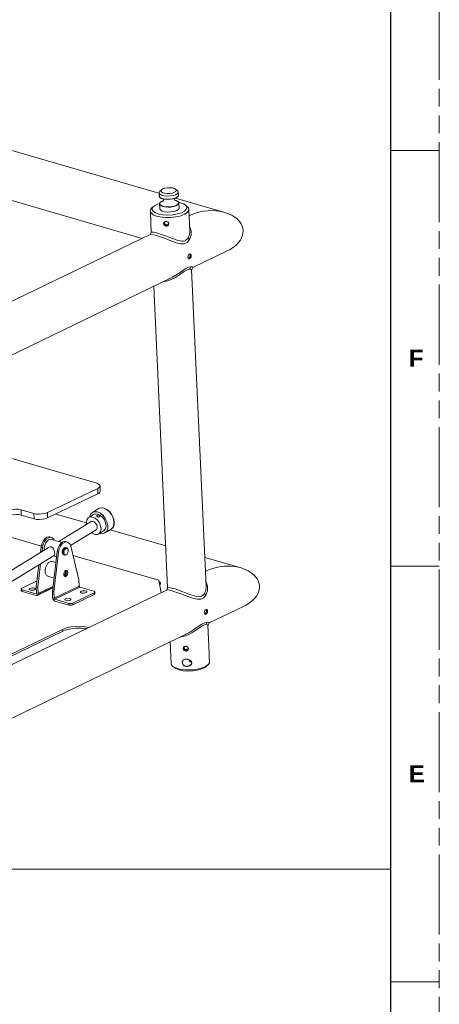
# Model space of a CAD drawing. Header units: millimetres. Extents: x 3925 to 5043, y -86 to 778.
# Tile 158 of 159: x 4934 to 5043, y 340 to 596. Entities that reach past the tile are written whole.
import ezdxf

# ---------------------------------------------------------------- set-up
doc = ezdxf.new("R2010")
doc.units = ezdxf.units.MM
doc.header["$LTSCALE"] = 46.255
doc.linetypes.add('PHANTOM', pattern=[0.8, 0.45, -0.05, 0.1, -0.05, 0.1, -0.05])
doc.linetypes.add('SLD-Solid', pattern=[0])
doc.layers.get('0').update_dxf_attribs({"linetype": 'CONTINUOUS'})
doc.layers.add('140-155102-0DXF_CONTINUOUS_LINE', color=7, linetype='CONTINUOUS')
doc.layers.add('Form', color=7, linetype='CONTINUOUS', lineweight=13)
doc.styles.add('SLDTEXTSTYLE0', font='arialbd.ttf', dxfattribs={"height": 5.5})
doc.styles.get("Standard").update_dxf_attribs({"font": 'txt', "width": 0.7})
doc.dimstyles.get("Standard").update_dxf_attribs({"dimtxt": 2.5, "dimasz": 2, "dimexe": 1, "dimexo": 0.2, "dimtad": 1, "dimzin": 0, "dimdsep": 46, "dimtxsty": 'STANDARD', "dimcen": 0.09, "dimazin": 0, "dimtol": 1, "dimtp": 0.01, "dimtm": 0.01, "dimtfac": 1, "dimtofl": 0, "dimtmove": 0, "dimatfit": 3, "dimfxl": 1, "dimtolj": 1, "dimtzin": 0, "dimarcsym": 0})

msp = doc.modelspace()

# ---------------------------------------------------------------- linework, layer by layer
at = {"color": 7, "linetype": 'PHANTOM', "lineweight": 0}
msp.add_line((5042.5114, -86.0394), (5042.5114, 777.5606), dxfattribs=at)
at = {"color": 7, "linetype": 'Continuous', "lineweight": 30}
msp.add_line((5029.8114, 752.1606), (5029.8114, -60.6394), dxfattribs=at)
at = {"color": 7, "linetype": 'Continuous', "lineweight": 0}
for p, q in [((5029.8114, 561.6606), (5042.5114, 561.6606)), ((5029.8114, 453.7106), (5042.5114, 453.7106)), ((5029.8114, 345.7606), (5042.5114, 345.7606))]:
    msp.add_line(p, q, dxfattribs=at)
at = {"layer": '140-155102-0DXF_CONTINUOUS_LINE', "color": 7, "linetype": 'Continuous', "lineweight": 0}
for p, q in [((4969.7132, 550.5654), (4836.6461, 589.2693)), ((4965.3359, 538.8205), (4837.7343, 575.9347)), ((4969.7431, 550.6683), (4969.8103, 550.9083)), ((4969.7431, 550.6683), (4969.781, 549.8461)), ((4969.7809, 549.8478), (4969.8599, 550.1064)), ((4969.785, 549.8078), (4969.781, 549.8461)), ((4969.781, 549.8461), (4969.8193, 549.691)), ((4969.9192, 549.5563), (4969.785, 549.8078)), ((4969.8103, 550.9083), (4969.9477, 551.0719)), ((4970.3328, 550.092), (4969.8814, 550.3768)), ((4970.385, 551.4758), (4969.9477, 551.0719)), ((4970.332, 550.9198), (4970.2213, 551.1785)), ((4974.0236, 551.6431), (4974.1065, 551.5701)), ((4974.0245, 551.6433), (4974.4971, 551.2813)), ((4974.2172, 551.3113), (4974.0861, 551.046)), ((4974.1065, 551.5701), (4974.2172, 551.3113)), ((4974.4971, 551.2813), (4974.5996, 551.1897)), ((4974.5885, 549.6906), (4974.7747, 550.0302)), ((4974.5996, 551.1897), (4974.7338, 550.9381)), ((4974.7755, 550.0798), (4974.6732, 550.3279)), ((4974.7338, 550.9381), (4974.7379, 550.8982)), ((4974.7379, 550.8982), (4974.7756, 550.0776)), ((4974.7747, 550.0302), (4974.7756, 550.0776)), ((4969.313, 547.7433), (4969.9146, 547.9325)), ((4969.8193, 549.691), (4969.9299, 549.5302)), ((4969.9538, 548.0675), (4969.8753, 547.7972)), ((4969.8753, 547.7972), (4969.9344, 546.5131)), ((4969.8754, 547.7954), (4969.9991, 547.5198)), ((4969.9192, 549.5563), (4970.2309, 549.3354)), ((4969.9214, 547.8355), (4970.0221, 548.1309)), ((4970.0566, 547.5578), (4969.9214, 547.8355)), ((4969.9566, 549.5035), (4969.9337, 549.5266)), ((4970.0738, 548.2127), (4969.9538, 548.0675)), ((4969.9545, 548.0665), (4970.0147, 548.1496)), ((4970.3826, 549.2434), (4969.9566, 549.5035)), ((4969.9991, 547.5198), (4970.0136, 547.5039)), ((4970.0147, 548.1496), (4970.0738, 548.2127)), ((4970.0221, 548.1309), (4970.3352, 548.3977)), ((4970.0738, 548.2127), (4970.1866, 548.3081)), ((4970.2309, 549.3354), (4970.7309, 549.1524)), ((4970.3352, 548.3977), (4970.8427, 548.6234)), ((4970.7984, 549.1104), (4970.3826, 549.2434)), ((4970.6806, 548.5713), (4970.8421, 548.6215)), ((4970.7309, 549.1524), (4971.2934, 549.0466)), ((4973.4608, 549.1682), (4974.1133, 549.3871)), ((4973.8061, 549.243), (4973.7663, 549.1221)), ((4973.7663, 549.1221), (4973.8006, 548.8031)), ((4973.8006, 548.8031), (4973.9119, 548.6136)), ((4973.8237, 548.7637), (4973.997, 548.724)), ((4974.0266, 549.3245), (4973.8301, 549.25)), ((4973.8359, 548.7429), (4974.1665, 548.6641)), ((4973.9119, 548.6136), (4973.9264, 548.5973)), ((4986.7732, 545.6033), (4974.0061, 549.3167)), ((4974.4644, 549.5649), (4974.0266, 549.3245)), ((4974.1133, 549.3871), (4974.5885, 549.6906)), ((4974.1665, 548.6641), (4974.6846, 548.3551)), ((4974.5794, 549.6624), (4974.4644, 549.5649)), ((4974.788, 547.8179), (4974.5559, 547.5763)), ((4974.5584, 547.6209), (4974.8131, 547.9789)), ((4974.6323, 549.7187), (4974.5794, 549.6624)), ((4974.8131, 547.9789), (4974.6846, 548.3551)), ((4974.6988, 548.3652), (4974.7173, 548.3464)), ((4974.7211, 548.3428), (4974.7173, 548.3464)), ((4974.7173, 548.3464), (4974.8507, 548.0963)), ((4974.8351, 548.1743), (4974.7211, 548.3428)), ((4974.8507, 548.0963), (4974.788, 547.8179)), ((4974.87, 548.0269), (4974.8351, 548.1743)), ((4974.8394, 548.1562), (4975.188, 548.0941)), ((4974.87, 548.0269), (4974.9291, 546.743)), ((4976.4928, 547.5244), (4976.6781, 547.3596)), ((4976.6781, 547.3596), (4976.9225, 546.8873)), ((4976.6894, 547.3744), (4976.9661, 547.1624)), ((4967.4636, 545.8758), (4967.4583, 545.9365)), ((4967.4689, 545.7057), (4967.7139, 540.383)), ((4967.7348, 545.3536), (4968.0162, 545.1145)), ((4968.3048, 547.1477), (4967.8675, 546.7437)), ((4968.1854, 545.8965), (4967.941, 546.3688)), ((4969.9344, 546.5131), (4970.0727, 546.2217)), ((4976.9225, 546.8873), (4976.8017, 546.396)), ((4976.9661, 547.1624), (4977.1712, 546.9792)), ((4977.4264, 546.1828), (4977.4477, 546.3963)), ((4977.4477, 546.3963), (4977.4425, 546.4556)), ((4977.4583, 546.1654), (4977.7033, 540.843)), ((4977.526, 544.6943), (4977.8767, 544.8633)), ((4977.5265, 544.6837), (4977.8767, 544.8633)), ((4986.5049, 545.6776), (4986.7732, 545.6032)), ((4970.9239, 542.679), (4970.9795, 542.9553)), ((4971.0014, 542.3985), (4970.9239, 542.679)), ((4970.9795, 542.9553), (4971.1488, 543.155)), ((4971.0197, 542.9472), (4970.9949, 542.824)), ((4970.9949, 542.824), (4971.0724, 542.5429)), ((4971.1954, 542.1629), (4971.0014, 542.3985)), ((4971.0724, 542.5429), (4971.2653, 542.3075)), ((4971.1488, 543.155), (4971.4102, 543.2627)), ((4971.1701, 542.8338), (4971.2121, 543.0419)), ((4971.2121, 543.0419), (4971.3397, 543.1929)), ((4971.2653, 542.3075), (4971.539, 542.1686)), ((4971.3397, 543.1929), (4971.501, 543.2598)), ((4971.4102, 543.2627), (4971.7105, 543.2531)), ((4971.539, 542.1686), (4971.8386, 542.1584)), ((4971.8065, 542.337), (4971.5811, 542.3445)), ((4971.7105, 543.2531), (4971.9904, 543.1276)), ((4972.008, 542.4267), (4971.8065, 542.337)), ((4971.9904, 543.1276), (4972.1922, 542.9074)), ((4972.1401, 542.5869), (4972.008, 542.4267)), ((4972.1334, 542.9715), (4972.1843, 542.7995)), ((4972.1843, 542.7995), (4972.1401, 542.5869)), ((4972.1922, 542.9074), (4972.2732, 542.6335)), ((4972.2732, 542.6335), (4972.2141, 542.35)), ((4916.2994, 515.1924), (4967.4217, 539.8256)), ((4967.7194, 540.4059), (4967.4147, 539.8552)), ((4967.4217, 539.8256), (4967.6557, 539.8623)), ((4967.6557, 539.8623), (4968.2484, 539.7948)), ((4968.2484, 539.7948), (4969.0808, 539.5889)), ((4969.0808, 539.5889), (4970.1283, 539.2482)), ((4977.3137, 539.0365), (4977.5957, 539.7649)), ((4977.5957, 539.7649), (4977.7069, 540.6296)), ((4977.6586, 538.5184), (4978.0412, 539.6499)), ((4977.7069, 540.6296), (4977.7033, 540.8419)), ((4978.0412, 539.6499), (4978.0566, 540.8266)), ((4991.4711, 541.4533), (4991.5453, 540.8603)), ((4977.6586, 538.5184), (4977.3137, 539.0365)), ((4977.2604, 534.253), (4977.3593, 534.5263)), ((4977.3593, 534.5263), (4977.5183, 534.7306)), ((4977.6717, 534.8046), (4977.7544, 534.7136)), ((4977.7544, 534.7136), (4977.8163, 534.4641)), ((4977.8163, 534.4641), (4977.7799, 534.1777)), ((4978.0394, 534.6287), (4978.0999, 534.3817)), ((4978.5107, 531.2934), (4987.5992, 535.6726)), ((4987.5992, 535.6726), (4986.9754, 535.3958)), ((4977.2346, 533.9647), (4977.2604, 534.253)), ((4977.2346, 533.9647), (4977.2853, 533.72)), ((4977.2853, 533.72), (4977.402, 533.5705)), ((4977.4823, 533.7142), (4977.3429, 533.6463)), ((4977.402, 533.5705), (4977.4621, 533.5435)), ((4977.6588, 533.9128), (4977.4823, 533.7142)), ((4977.7799, 534.1777), (4977.6588, 533.9128)), ((4977.7641, 533.6293), (4977.941, 533.8269)), ((4977.9683, 531.4864), (4977.349, 531.3466)), ((4977.9683, 531.4864), (4977.6779, 530.8575)), ((4978.0019, 530.8295), (4977.6779, 530.8575)), ((4978.4138, 531.4241), (4977.9683, 531.4864)), ((4978.1695, 530.7123), (4981.9529, 448.5062)), ((4978.2014, 530.7571), (4978.505, 531.3057)), ((4978.5048, 531.3056), (4978.4138, 531.4241)), ((4917.2841, 501.7915), (4972.8482, 528.5649)), ((4972.19, 528.3214), (4972.8921, 528.5912)), ((4973.2469, 528.7686), (4972.8482, 528.5649)), ((4974.0053, 528.7267), (4973.0819, 528.2264)), ((4968.3574, 526.401), (4971.9635, 448.0462)), ((4953.5333, 475.2493), (4925.4927, 483.4052)), ((4940.7291, 467.6191), (4953.7908, 473.9128)), ((4953.8545, 472.5278), (4953.7908, 473.9128)), ((4954.3979, 474.5776), (4954.4617, 473.1925)), ((4953.8545, 472.5278), (4940.7929, 466.234)), ((4933.8983, 468.3443), (4937.2062, 467.3822)), ((4933.8983, 468.3443), (4933.962, 466.9593)), ((4954.0408, 468.6557), (4952.4238, 467.6686)), ((4955.4281, 468.7998), (4956.2039, 468.4417)), ((4956.1028, 468.4269), (4956.7751, 467.871)), ((4937.2699, 465.9971), (4933.962, 466.9593)), ((4937.2062, 467.3822), (4937.2699, 465.9971)), ((4940.7291, 467.6191), (4940.7929, 466.234)), ((4950.8679, 464.9459), (4942.9183, 467.2582)), ((4951.3022, 466.2316), (4951.456, 466.3451)), ((4951.7161, 466.5044), (4952.7494, 467.1351)), ((4953.5928, 466.7588), (4953.6146, 466.6588)), ((4953.6146, 466.6588), (4953.7327, 466.5453)), ((4953.6863, 466.8761), (4953.8586, 466.9361)), ((4954.2941, 466.483), (4954.1241, 466.4358)), ((4943.6642, 460.1247), (4952.1071, 465.2786)), ((4946.7113, 459.0558), (4953.4097, 463.1447)), ((4954.061, 462.0778), (4955.3546, 462.8674)), ((4957.2972, 463.321), (4955.6802, 462.334)), ((4971.4614, 458.9561), (4957.0252, 463.155)), ((4957.7744, 463.7839), (4957.2972, 463.321)), ((4939.1637, 458.9146), (4929.4013, 461.7541)), ((4940.0746, 460.8245), (4939.6204, 460.2351)), ((4939.9985, 460.1252), (4940.4526, 460.7145)), ((4940.6035, 461.2095), (4940.0746, 460.8245)), ((4940.4526, 460.7145), (4940.9816, 461.0996)), ((4941.1442, 461.3399), (4940.6035, 461.2095)), ((4941.0298, 460.534), (4940.6505, 460.2144)), ((4940.9816, 461.0996), (4941.5223, 461.2299)), ((4941.4079, 461.3012), (4941.1442, 461.3399)), ((4941.5223, 461.2299), (4941.7859, 461.1913)), ((4941.7859, 461.1913), (4942.0097, 461.0943)), ((4944.571, 459.8609), (4941.7882, 460.6704)), ((4942.0097, 461.0943), (4942.3978, 460.7104)), ((4942.3978, 460.7104), (4942.5006, 460.4631)), ((4952.4113, 462.2608), (4952.2246, 462.4213)), ((4954.3184, 462.2349), (4954.3636, 462.2138)), ((4954.3636, 462.2138), (4955.0785, 462.1377)), ((4955.0785, 462.1377), (4955.6802, 462.334)), ((4919.5123, 445.3816), (4941.2128, 458.6283)), ((4939.0997, 458.6946), (4938.9246, 457.2315)), ((4939.0997, 458.6946), (4939.4777, 458.5846)), ((4939.3466, 457.4891), (4939.4777, 458.5846)), ((4940.6505, 460.2144), (4940.3133, 459.7394)), ((4940.5922, 460.1504), (4940.6505, 460.2144)), ((4944.762, 460), (4944.2331, 459.6149)), ((4944.6111, 459.505), (4945.1401, 459.89)), ((4945.3027, 460.1303), (4944.762, 460)), ((4945.1401, 459.89), (4945.6808, 460.0204)), ((4945.4367, 458.5567), (4945.1464, 458.4737)), ((4945.5664, 460.0917), (4945.3027, 460.1303)), ((4945.5254, 458.5411), (4945.4367, 458.5567)), ((4945.5665, 458.5299), (4945.5256, 458.5418)), ((4945.6808, 460.0204), (4945.9444, 459.9817)), ((4945.7619, 458.4731), (4945.8169, 458.4524)), ((4945.8169, 458.4524), (4945.9911, 458.3032)), ((4945.9662, 458.2411), (4946.1086, 457.9985)), ((4945.9911, 458.3032), (4946.1061, 458.0411)), ((4946.1086, 457.9985), (4946.1339, 457.8898)), ((4946.1346, 457.8903), (4946.1197, 457.9756)), ((4946.8052, 458.902), (4948.9261, 450.1522)), ((4919.6434, 442.5326), (4942.5154, 456.4945)), ((4943.2582, 457.485), (4942.0172, 447.1153)), ((4943.0953, 456.1244), (4942.2919, 456.3581)), ((4942.3952, 447.0054), (4943.6362, 457.3751)), ((4943.6362, 457.3751), (4943.2582, 457.485)), ((4944.8032, 456.7165), (4944.9672, 456.6221)), ((4945.2033, 456.5527), (4944.967, 456.6214)), ((4945.4065, 456.6325), (4945.188, 456.7297)), ((4945.2033, 456.5527), (4945.276, 456.539)), ((4945.276, 456.539), (4945.5825, 456.6209)), ((4945.6645, 456.7049), (4945.4065, 456.6325)), ((4945.6718, 456.6961), (4945.5825, 456.6209)), ((4945.8302, 456.8454), (4945.6645, 456.7049)), ((4945.8305, 456.8447), (4945.7721, 456.7806)), ((4969.6845, 450.0374), (4947.3815, 456.5244)), ((4991.0228, 453.2665), (4981.6078, 456.0049)), ((4938.5464, 454.0717), (4937.8587, 448.3249)), ((4938.2367, 448.2149), (4938.9685, 454.3293)), ((4940.6526, 454.18), (4940.8688, 454.4571)), ((4940.8105, 454.3931), (4940.8688, 454.4571)), ((4940.8688, 454.4571), (4941.1057, 454.678)), ((4941.1057, 454.678), (4941.6424, 454.9309)), ((4942.0065, 454.913), (4941.6424, 454.9309)), ((4942.0065, 454.913), (4942.9186, 454.6477)), ((4990.7546, 453.3407), (4991.0228, 453.2664)), ((4940.1588, 452.1525), (4940.1737, 452.0672)), ((4940.8894, 451.0722), (4942.4369, 450.6221)), ((4945.0747, 452.0764), (4944.9873, 451.7313)), ((4945.2474, 452.3717), (4945.0747, 452.0764)), ((4945.1088, 451.161), (4945.1684, 451.1703)), ((4945.115, 451.1473), (4945.285, 451.0304)), ((4945.4774, 452.5608), (4945.2474, 452.3717)), ((4945.3351, 452.4438), (4945.3621, 452.4188)), ((4945.4637, 451.5387), (4945.5835, 451.8373)), ((4945.4774, 452.5608), (4945.711, 452.5975)), ((4945.5703, 451.6527), (4945.6589, 452.0029)), ((4945.711, 452.5975), (4945.7388, 452.5906)), ((4945.7388, 452.5906), (4945.9052, 452.4783)), ((4948.9261, 450.1522), (4949.0004, 448.5363)), ((4981.7756, 452.3575), (4982.1263, 452.5265)), ((4981.7761, 452.3468), (4982.1263, 452.5265)), ((4933.9251, 447.3176), (4933.9038, 447.7792)), ((4933.9039, 447.7792), (4933.9409, 447.8749)), ((4933.9409, 447.8749), (4934.086, 447.9787)), ((4938.0456, 449.8866), (4934.086, 447.9787)), ((4937.7546, 446.5331), (4934.1632, 447.5777)), ((4934.1632, 447.5777), (4934.1845, 447.116)), ((4937.6166, 447.7927), (4937.6029, 447.8447)), ((4938.2367, 448.2149), (4937.8587, 448.3249)), ((4937.8587, 448.3249), (4937.933, 446.709)), ((4938.0696, 446.0883), (4942.1283, 448.044)), ((4938.1528, 446.253), (4942.1442, 448.1762)), ((4938.3111, 446.599), (4938.2367, 448.2149)), ((4942.1784, 448.4625), (4938.3111, 446.599)), ((4942.4696, 445.3895), (4949.0004, 448.5363)), ((4949.2001, 448.2505), (4942.6692, 445.1036)), ((4949.2001, 448.2505), (4952.7915, 447.2059)), ((4969.6845, 450.0374), (4970.3026, 446.8293)), ((4970.0767, 449.4706), (4969.8177, 449.3458)), ((4969.8223, 449.5446), (4970.0767, 449.4706)), ((4969.8606, 449.1235), (4970.1206, 449.0479)), ((4970.1206, 449.0479), (4969.8904, 449.2171)), ((4971.969, 448.0691), (4971.6643, 447.5184)), ((4971.6713, 447.4888), (4971.9053, 447.5254)), ((4971.9053, 447.5254), (4972.498, 447.458)), ((4981.8453, 447.4281), (4981.9565, 448.2928)), ((4981.9565, 448.2928), (4981.9529, 448.5051)), ((4982.2908, 447.3131), (4982.3063, 448.4897)), ((4995.7207, 449.1165), (4995.7949, 448.5235)), ((4920.549, 422.8556), (4971.6713, 447.4888)), ((4937.7759, 446.0714), (4934.1845, 447.116)), ((4937.7546, 446.5331), (4937.9146, 446.6102)), ((4937.7546, 446.5331), (4937.8525, 446.5387)), ((4937.8525, 446.5387), (4937.9129, 446.6006)), ((4937.9129, 446.6006), (4937.933, 446.709)), ((4942.3952, 447.0054), (4942.0172, 447.1153)), ((4942.0172, 447.1153), (4942.0916, 445.4994)), ((4942.1477, 445.2196), (4942.0916, 445.4994)), ((4942.4696, 445.3895), (4942.3952, 447.0054)), ((4942.6692, 445.1036), (4946.2607, 444.059)), ((4947.3176, 444.1301), (4952.8688, 446.8049)), ((4952.89, 446.3433), (4947.3388, 443.6684)), ((4952.89, 446.3433), (4952.8688, 446.8049)), ((4953.0722, 446.5427), (4953.0509, 447.0044)), ((4972.498, 447.458), (4973.3305, 447.2521)), ((4973.3305, 447.2521), (4974.3779, 446.9114)), ((4981.5633, 446.6996), (4981.8453, 447.4281)), ((4981.9082, 446.1816), (4981.5633, 446.6997)), ((4981.9082, 446.1816), (4982.2908, 447.3131)), ((4942.6905, 444.642), (4942.4693, 444.7591)), ((4942.6905, 444.642), (4946.2819, 443.5973)), ((4946.2607, 444.059), (4946.2819, 443.5973)), ((4947.3176, 444.1301), (4947.3388, 443.6684)), ((4981.9213, 442.4678), (4982.004, 442.3768)), ((4982.7603, 438.9566), (4991.8488, 443.3358)), ((4991.8488, 443.3358), (4991.225, 443.059)), ((4981.4842, 441.6279), (4981.51, 441.9162)), ((4981.4843, 441.6279), (4981.5349, 441.3832)), ((4981.51, 441.9162), (4981.6089, 442.1895)), ((4981.5349, 441.3832), (4981.6517, 441.2337)), ((4981.7319, 441.3774), (4981.5925, 441.3095)), ((4981.6089, 442.1895), (4981.7679, 442.3937)), ((4981.6517, 441.2337), (4981.7117, 441.2067)), ((4981.9084, 441.576), (4981.7319, 441.3774)), ((4982.0295, 441.8408), (4981.9084, 441.576)), ((4982.004, 442.3768), (4982.0659, 442.1273)), ((4982.0137, 441.2925), (4982.1906, 441.4901)), ((4982.0659, 442.1273), (4982.0295, 441.8408)), ((4982.289, 442.2919), (4982.3495, 442.0449)), ((4920.4233, 425.5872), (4944.6992, 437.2844)), ((4944.6992, 437.2844), (4944.7204, 436.8228)), ((4982.2179, 439.1495), (4981.5986, 439.0098)), ((4982.2179, 439.1495), (4981.9275, 438.5207)), ((4982.2515, 438.4926), (4981.9275, 438.5207)), ((4982.6634, 439.0873), (4982.2179, 439.1495)), ((4982.4511, 438.4202), (4982.7546, 438.9689)), ((4982.7544, 438.9688), (4982.6634, 439.0873)), ((4944.7204, 436.8228), (4920.4445, 425.1255)), ((4921.5337, 409.4547), (4977.0978, 436.2281)), ((4976.4396, 435.9846), (4977.1417, 436.2543)), ((4977.4966, 436.4318), (4977.0978, 436.2281)), ((4978.2549, 436.3899), (4977.3315, 435.8896)), ((4972.607, 434.0642), (4972.8659, 428.4379)), ((4976.0022, 432.3365), (4976.0578, 432.6128)), ((4976.0796, 432.056), (4976.0022, 432.3365)), ((4976.0578, 432.6128), (4976.227, 432.8125)), ((4976.098, 432.6047), (4976.0732, 432.4815)), ((4976.0732, 432.4815), (4976.1507, 432.2004)), ((4976.1507, 432.2004), (4976.3435, 431.965)), ((4976.227, 432.8125), (4976.4885, 432.9202)), ((4976.4044, 432.8698), (4976.3163, 432.7523)), ((4976.4885, 432.9202), (4976.7888, 432.9106)), ((4976.7888, 432.9106), (4977.0687, 432.7851)), ((4977.0175, 432.7341), (4977.1187, 432.7305)), ((4977.0687, 432.7851), (4977.2705, 432.5649)), ((4977.2705, 432.5649), (4977.3515, 432.291)), ((4977.3515, 432.291), (4977.2924, 432.0075)), ((4976.2737, 431.8204), (4976.0796, 432.056)), ((4976.3435, 431.965), (4976.6173, 431.8261)), ((4976.6173, 431.8261), (4976.9168, 431.8159)), ((4976.7954, 432.0336), (4976.7772, 431.8704)), ((4977.0526, 431.9213), (4976.7772, 431.8704)), ((4976.9894, 432.066), (4976.7954, 432.0336)), ((4976.9168, 431.8159), (4977.185, 431.9357)), ((4977.2765, 432.0853), (4977.0526, 431.9213)), ((4977.185, 431.9357), (4977.2636, 432.0312)), ((4982.7874, 430.3732), (4982.8553, 428.8977)), ((4973.82, 427.3097), (4973.3475, 427.6718)), ((4973.8209, 427.3099), (4974.098, 427.1292)), ((4974.09, 427.267), (4974.5952, 427.0944)), ((4974.098, 427.1292), (4974.943, 426.79)), ((4975.1669, 426.9538), (4974.5952, 427.0944)), ((4975.7591, 428.6882), (4975.82, 428.6959)), ((4977.5844, 429.1575), (4977.5136, 429.3946)), ((4977.8545, 428.8739), (4977.5844, 429.1575)), ((4978.1559, 428.7559), (4977.8545, 428.8739)), ((4978.1587, 428.5018), (4978.1732, 428.658)), ((4978.1732, 428.658), (4978.2176, 428.6265)), ((4978.1915, 428.7808), (4978.2175, 428.6265)), ((4978.2175, 428.6265), (4978.2038, 428.4679)), ((4982.0088, 427.6866), (4982.4461, 428.0905))]:
    msp.add_line(p, q, dxfattribs=at)
for points in [[(4969.8814, 550.3768), (4969.7472, 550.6283), (4969.7431, 550.6683)], [(4970.2213, 551.1785), (4970.3524, 551.4438), (4970.385, 551.4758)], [(4974.0861, 551.046), (4973.7355, 550.8071), (4973.2002, 550.6181), (4972.5465, 550.5043), (4971.854, 550.4796), (4971.2068, 550.5466), (4970.6746, 550.6997), (4970.332, 550.9198)], [(4974.4373, 550.4152), (4973.997, 550.1735), (4973.4077, 549.985), (4972.6787, 549.8605), (4971.8532, 549.8248), (4971.0182, 549.9026), (4970.3328, 550.092)], [(4970.385, 551.4758), (4970.703, 551.6828), (4971.2383, 551.8718), (4971.892, 551.9855), (4972.5845, 552.0102), (4973.2318, 551.9432), (4973.7639, 551.7902), (4974.0236, 551.6431)], [(4974.7379, 550.8982), (4974.6707, 550.6582), (4974.4373, 550.4152)], [(4974.5794, 549.6624), (4974.6617, 549.7546), (4974.7755, 550.0798)], [(4968.3051, 547.1476), (4968.5315, 547.3296), (4969.313, 547.7433)], [(4970.0252, 547.538), (4969.8918, 547.7881), (4969.9545, 548.0665)], [(4969.9299, 549.5302), (4969.9262, 549.5348), (4969.9213, 549.5449), (4969.9192, 549.5563)], [(4974.7722, 547.7394), (4974.5695, 547.5423), (4974.1292, 547.3006), (4973.5399, 547.1121), (4972.8109, 546.9876), (4971.9855, 546.9519), (4971.1504, 547.0296), (4970.465, 547.219), (4970.0136, 547.5039)], [(4970.0252, 547.538), (4970.0186, 547.5274), (4970.0146, 547.5158), (4970.0136, 547.5039)], [(4974.5559, 547.5763), (4974.1181, 547.3359), (4973.532, 547.1484), (4972.8071, 547.0246), (4971.9862, 546.9891), (4971.1558, 547.0664), (4970.4741, 547.2548), (4970.0252, 547.538)], [(4970.0252, 547.538), (4970.0342, 547.547), (4970.0448, 547.5537), (4970.0566, 547.5578)], [(4970.0566, 547.5578), (4970.4102, 547.3176), (4970.9623, 547.1347), (4971.621, 547.0353), (4972.42, 547.022), (4973.2182, 547.1111), (4973.9608, 547.3065), (4974.5584, 547.6209)], [(4970.1866, 548.3081), (4970.6244, 548.5485), (4970.6806, 548.5713)], [(4970.7818, 548.4653), (4970.7536, 548.4446), (4970.8076, 548.5169), (4970.8847, 548.7509)], [(4973.8301, 549.25), (4973.4405, 549.137), (4972.7155, 549.0132), (4971.8947, 548.9777), (4971.0643, 549.055), (4970.7984, 549.1104)], [(4970.8847, 548.7509), (4970.8504, 549.0699), (4970.8305, 549.1037)], [(4971.2934, 549.0466), (4972.003, 549.003), (4972.7335, 549.0418), (4973.4608, 549.1682)], [(4973.997, 548.724), (4974.2684, 548.6296), (4974.6988, 548.3652)], [(4974.6846, 548.3551), (4974.6965, 548.3551), (4974.7076, 548.3522), (4974.7173, 548.3464)], [(4974.8701, 548.0252), (4974.8029, 547.7852), (4974.7722, 547.7394)], [(4975.188, 548.0941), (4976.0841, 547.7738), (4976.4928, 547.5244)], [(4967.4583, 545.9365), (4967.4793, 546.149), (4967.596, 546.422), (4967.8115, 546.69), (4967.8675, 546.7437)], [(4967.7348, 545.3536), (4967.5494, 545.6091), (4967.4636, 545.8758)], [(4967.941, 546.3688), (4968.0617, 546.8602), (4968.3051, 547.1476)], [(4968.0162, 545.1145), (4968.3875, 544.897), (4968.8422, 544.7049), (4969.3695, 544.5429), (4969.9599, 544.4137), (4970.6003, 544.3202), (4971.2792, 544.2642), (4971.9815, 544.2469), (4972.6939, 544.2686), (4973.4012, 544.3289), (4974.0891, 544.4265), (4974.7443, 544.5597), (4975.3525, 544.7254), (4975.9023, 544.9207), (4976.3819, 545.1416), (4976.7809, 545.3829), (4977.0924, 545.6408)], [(4976.8017, 546.396), (4976.332, 545.9266), (4975.5504, 545.5128), (4974.5125, 545.1865), (4973.3091, 544.9771), (4972.0332, 544.9006), (4970.7903, 544.9636), (4969.6754, 545.162), (4968.7794, 545.4823), (4968.1854, 545.8965)], [(4970.0727, 546.2217), (4970.4982, 545.9477), (4971.1546, 545.7574), (4971.9553, 545.6721), (4972.8207, 545.7003), (4973.6402, 545.84), (4974.3138, 546.0744), (4974.7605, 546.3745), (4974.9291, 546.7094), (4974.929, 546.743)], [(4977.0924, 545.6408), (4977.3086, 545.9086), (4977.4264, 546.1828)], [(4977.4425, 546.4556), (4977.3568, 546.7233), (4977.1712, 546.9792)], [(4977.8767, 544.8633), (4978.5005, 545.1401), (4979.732, 545.5645), (4981.0728, 545.871), (4982.4754, 546.0392), (4983.8837, 546.0595), (4985.2432, 545.9343), (4986.5049, 545.6776)], [(4986.7732, 545.6032), (4987.6334, 545.3114), (4988.6081, 544.8618), (4989.4262, 544.3524), (4990.092, 543.8044), (4990.6177, 543.2313), (4991.0158, 542.6435), (4991.2971, 542.0488), (4991.4711, 541.4533)], [(4971.5811, 542.3445), (4971.3759, 542.4466), (4971.2294, 542.6217), (4971.1701, 542.8338)], [(4971.7686, 542.015), (4971.4688, 542.0251), (4971.1954, 542.1629)], [(4972.2141, 542.35), (4972.0366, 542.1346), (4971.7686, 542.015)], [(4971.8386, 542.1584), (4972.1067, 542.2782), (4972.1853, 542.3737)], [(4967.7194, 540.4061), (4967.8198, 540.4601), (4968.0317, 540.4758), (4968.3648, 540.4449)], [(4968.3648, 540.4449), (4968.8215, 540.3565), (4969.3894, 540.207)], [(4969.3894, 540.207), (4970.3896, 539.8824), (4971.4015, 539.5074), (4972.3541, 539.1338), (4973.2172, 538.7942), (4973.9748, 538.5136), (4974.6262, 538.3042), (4975.1873, 538.1693), (4975.6722, 538.1111), (4976.0964, 538.1315), (4976.4716, 538.2351), (4976.805, 538.4275), (4977.0883, 538.7027), (4977.3137, 539.0365)], [(4978.0566, 540.8266), (4977.7238, 541.8666), (4977.652, 541.9567)], [(4991.5453, 540.8603), (4991.5257, 540.26), (4991.4071, 539.6439), (4991.1819, 539.0152), (4990.8406, 538.3788), (4990.3715, 537.7401), (4989.7598, 537.1057), (4988.9929, 536.4893), (4988.0636, 535.9109), (4987.5992, 535.6726)], [(4970.1283, 539.2482), (4971.3752, 538.7817), (4972.7833, 538.2264), (4974.1582, 537.7243), (4975.3407, 537.4354), (4976.291, 537.4504), (4977.0688, 537.8097), (4977.6586, 538.5184)], [(4977.5183, 534.7306), (4977.7103, 534.8233), (4977.8321, 534.8152)], [(4977.8321, 534.8152), (4977.8982, 534.7865), (4978.0394, 534.6287)], [(4977.4621, 533.5435), (4977.5706, 533.5374), (4977.7641, 533.6293)], [(4977.941, 533.8269), (4978.063, 534.0928), (4978.0999, 534.3816)], [(4977.349, 531.3466), (4976.5744, 530.9633), (4975.6588, 530.3539), (4974.5485, 529.5712), (4973.2469, 528.7686)], [(4977.6779, 530.8575), (4977.2695, 530.7774), (4976.7303, 530.5418), (4976.1114, 530.16), (4975.4742, 529.7143), (4974.7968, 529.2391), (4974.0053, 528.7267)], [(4978.1694, 530.7138), (4978.1631, 530.7344), (4978.0019, 530.8295)], [(4973.0819, 528.2264), (4972.0536, 527.8267), (4970.9705, 527.6335), (4970.9252, 527.6383)], [(4953.5333, 475.2493), (4954.0388, 475.0401), (4954.3328, 474.7754), (4954.3975, 474.5775)], [(4954.3975, 474.5775), (4954.3895, 474.4807), (4954.2038, 474.1838), (4953.7908, 473.9128)], [(4953.8545, 472.5278), (4954.2676, 472.7987), (4954.4533, 473.0957), (4954.4613, 473.1925)], [(4933.8983, 468.3443), (4933.2318, 468.476), (4932.4741, 468.5172), (4931.6972, 468.4649), (4930.9745, 468.3242), (4930.3753, 468.1074)], [(4954.0408, 468.6557), (4954.6793, 468.8695), (4955.4281, 468.7998)], [(4954.0408, 468.6557), (4954.6043, 468.8478), (4955.328, 468.7842), (4956.1028, 468.4269)], [(4956.2039, 468.4417), (4956.9119, 467.8466), (4957.4973, 467.0735), (4957.9063, 466.197), (4958.0997, 465.2983)], [(4930.4391, 466.7223), (4931.0383, 466.9391), (4931.761, 467.0799), (4932.538, 467.1321), (4933.2957, 467.0909), (4933.962, 466.9593)], [(4940.7291, 467.6191), (4940.1298, 467.4023), (4939.4071, 467.2615), (4938.6302, 467.2093), (4937.8725, 467.2505), (4937.2062, 467.3822)], [(4937.2699, 465.9971), (4937.9363, 465.8654), (4938.6941, 465.8242), (4939.471, 465.8765), (4940.1937, 466.0173), (4940.7929, 466.234)], [(4950.9237, 464.5561), (4950.8518, 465.0587), (4950.9695, 465.7371), (4951.3022, 466.2316)], [(4951.456, 466.3451), (4951.8084, 466.4832), (4952.437, 466.461), (4953.1055, 466.1624)], [(4952.4238, 467.6686), (4951.9573, 467.1963), (4951.7085, 466.5169)], [(4956.3955, 463.4857), (4956.4149, 464.3134), (4956.2029, 465.2085), (4955.7805, 466.0832), (4955.1888, 466.8521), (4954.4858, 467.4398), (4953.7404, 467.7888), (4953.0255, 467.8649), (4952.4238, 467.6686)], [(4952.7498, 467.1346), (4953.113, 467.2751), (4953.7371, 467.2491), (4954.3991, 466.9521)], [(4953.1055, 466.1624), (4953.7284, 465.6272), (4954.2308, 464.9241), (4954.5535, 464.1441), (4954.665, 463.3646), (4954.5473, 462.6862), (4954.2146, 462.1917), (4954.0608, 462.0781)], [(4953.6863, 466.8761), (4953.597, 466.7755), (4953.5928, 466.7588)], [(4954.1241, 466.4358), (4953.9194, 466.4618), (4953.7327, 466.5453)], [(4953.8586, 466.9361), (4954.0678, 466.9359), (4954.257, 466.8653)], [(4954.257, 466.8653), (4954.3727, 466.7391), (4954.3907, 466.6167)], [(4954.3907, 466.6167), (4954.3856, 466.5957), (4954.2941, 466.483)], [(4954.3991, 466.9521), (4955.0192, 466.4199), (4955.5228, 465.7166), (4955.8491, 464.9269), (4955.9586, 464.1461), (4955.838, 463.4684), (4955.502, 462.9758), (4955.3542, 462.868)], [(4956.7751, 467.871), (4957.3665, 467.1198), (4957.8032, 466.2413), (4958.0294, 465.3216), (4958.0125, 464.4728)], [(4952.1074, 465.2781), (4952.2072, 465.3262), (4952.5468, 465.3473), (4952.9187, 465.1955)], [(4952.9187, 465.1955), (4953.2661, 464.8939), (4953.5362, 464.4885), (4953.6879, 464.0409), (4953.6982, 463.6193), (4953.5653, 463.2878), (4953.4094, 463.1452)], [(4955.6802, 462.334), (4956.1467, 462.8063), (4956.3955, 463.4857)], [(4957.2972, 463.321), (4957.7494, 463.7706), (4958.0125, 464.4728)], [(4958.0997, 465.2983), (4958.0542, 464.4642), (4957.7744, 463.7839)], [(4941.7882, 460.6704), (4941.5666, 460.701), (4941.0298, 460.534)], [(4954.0608, 462.0781), (4953.7084, 461.9401), (4953.0798, 461.9622), (4952.4113, 462.2608)], [(4939.6204, 460.2351), (4939.2838, 459.502), (4939.0997, 458.6946)], [(4939.4777, 458.5846), (4939.6618, 459.392), (4939.9985, 460.1252)], [(4940.3133, 459.7394), (4940.0771, 459.1955), (4939.9379, 458.5531)], [(4939.9379, 458.5531), (4939.9397, 457.9289), (4939.9553, 457.8245)], [(4942.1006, 458.5918), (4941.8129, 458.748), (4941.4777, 458.741), (4941.213, 458.6279)], [(4942.5162, 456.4939), (4942.6052, 456.6083), (4942.6467, 456.895), (4942.612, 457.311), (4942.512, 457.7867), (4942.3432, 458.2484), (4942.1006, 458.5918)], [(4944.2331, 459.6149), (4943.779, 459.0256), (4943.4423, 458.2924), (4943.2582, 457.485)], [(4943.6362, 457.3751), (4943.8203, 458.1825), (4944.157, 458.9156), (4944.6111, 459.505)], [(4945.1464, 458.4737), (4944.8758, 458.2141), (4944.6784, 457.8291), (4944.5935, 457.3949), (4944.6381, 456.9978), (4944.8032, 456.7165)], [(4945.3827, 458.4049), (4945.1698, 458.2188), (4944.9941, 457.9501), (4944.8735, 457.621), (4944.8281, 457.2609), (4944.8768, 456.9214)], [(4945.188, 456.7297), (4945.0456, 456.9723), (4945.0058, 457.3187), (4945.0773, 457.6936), (4945.2483, 458.0324), (4945.4897, 458.266)], [(4945.3827, 458.4049), (4945.6074, 458.4859), (4945.7619, 458.4731)], [(4945.4897, 458.266), (4945.7477, 458.3383), (4945.9662, 458.2411)], [(4946.1339, 457.8898), (4946.1485, 457.6521), (4946.0769, 457.2772), (4945.906, 456.9384), (4945.8302, 456.8454)], [(4945.9444, 459.9817), (4946.1682, 459.8847), (4946.5563, 459.5008), (4946.8052, 458.902)], [(4944.8768, 456.9214), (4945.0369, 456.6501), (4945.2033, 456.5527)], [(4940.1737, 452.0672), (4940.1571, 452.1793), (4940.1572, 452.8042), (4940.312, 453.4876), (4940.6526, 454.18)], [(4982.1263, 452.5265), (4982.7501, 452.8033), (4983.9816, 453.2277), (4985.3224, 453.5342), (4986.725, 453.7024), (4988.1333, 453.7227), (4989.4928, 453.5975), (4990.7546, 453.3407)], [(4991.0228, 453.2664), (4991.883, 452.9745), (4992.8577, 452.525), (4993.6759, 452.0155), (4994.3416, 451.4676), (4994.8673, 450.8945), (4995.2654, 450.3066), (4995.5467, 449.712), (4995.7207, 449.1165)], [(4940.8894, 451.0722), (4940.5355, 451.2878), (4940.298, 451.6464), (4940.1737, 452.0672)], [(4944.9873, 451.7313), (4945.0017, 451.3972), (4945.115, 451.1473)], [(4945.4326, 451.9788), (4945.3503, 451.7015), (4945.1913, 451.471), (4945.0134, 451.3713)], [(4945.062, 451.2037), (4945.2798, 451.313), (4945.4637, 451.5387)], [(4945.1684, 451.1703), (4945.3952, 451.3555), (4945.5703, 451.6527)], [(4945.285, 451.0304), (4945.308, 451.0247), (4945.5464, 451.0603)], [(4945.3621, 452.4188), (4945.4322, 452.2251), (4945.4326, 451.9788)], [(4945.5835, 451.8373), (4945.6168, 452.1554), (4945.5549, 452.4276), (4945.4566, 452.5437)], [(4945.6589, 452.0029), (4945.6435, 452.3367), (4945.5272, 452.5882)], [(4945.9052, 452.4783), (4946.0215, 452.2269), (4946.0369, 451.8928), (4945.9482, 451.5425), (4945.7732, 451.2455), (4945.5464, 451.0603)], [(4934.1632, 447.5777), (4933.9824, 447.6596), (4933.9057, 447.7635), (4933.9039, 447.7792)], [(4936.1911, 447.9341), (4936.0207, 447.8039), (4935.9946, 447.7181)], [(4935.9946, 447.7181), (4936.0082, 447.6656), (4936.1497, 447.5467), (4936.4176, 447.4676), (4936.7613, 447.4438), (4937.1195, 447.4816), (4937.4197, 447.5767)], [(4937.6029, 447.8447), (4937.4613, 447.964), (4937.1891, 448.0439), (4936.8454, 448.0669), (4936.4894, 448.0288), (4936.1911, 447.9341)], [(4937.4197, 447.5767), (4937.5906, 447.7075), (4937.6166, 447.7927)], [(4949.2001, 448.2505), (4949.1038, 448.3092), (4949.0313, 448.4131), (4949.0004, 448.5363)], [(4970.0767, 449.4706), (4970.0888, 449.3282), (4970.1034, 449.1872), (4970.1206, 449.0479)], [(4971.969, 448.0693), (4972.0694, 448.1233), (4972.2813, 448.139), (4972.6144, 448.108)], [(4972.6144, 448.108), (4973.0711, 448.0197), (4973.639, 447.8702)], [(4973.639, 447.8702), (4974.6392, 447.5456), (4975.6512, 447.1705), (4976.6037, 446.797), (4977.4668, 446.4574), (4978.2245, 446.1768), (4978.8758, 445.9674), (4979.4369, 445.8325), (4979.9218, 445.7743), (4980.346, 445.7947), (4980.7212, 445.8983), (4981.0546, 446.0907), (4981.3379, 446.3659), (4981.5633, 446.6996)], [(4982.3063, 448.4897), (4981.9734, 449.5298), (4981.9016, 449.6199)], [(4995.7949, 448.5235), (4995.7753, 447.9232), (4995.6567, 447.3071), (4995.4315, 446.6784), (4995.0902, 446.042), (4994.6211, 445.4033), (4994.0094, 444.7688), (4993.2425, 444.1525), (4992.3132, 443.5741), (4991.8488, 443.3358)], [(4933.9252, 447.3176), (4933.9269, 447.3018), (4934.0047, 447.1971), (4934.1845, 447.116)], [(4938.0695, 446.0885), (4937.9921, 446.0614), (4937.7759, 446.0714)], [(4938.3111, 446.599), (4938.2795, 446.3447), (4938.1675, 446.1576), (4938.0695, 446.0885)], [(4942.4693, 444.7591), (4942.2802, 444.9614), (4942.1477, 445.2196)], [(4942.4696, 445.3895), (4942.5004, 445.2662), (4942.573, 445.1624), (4942.6692, 445.1036)], [(4945.4532, 445.2401), (4945.2824, 445.1093), (4945.2564, 445.0241)], [(4945.2564, 445.0241), (4945.2701, 444.9721), (4945.4117, 444.8528), (4945.6839, 444.7729), (4946.0276, 444.7499), (4946.3836, 444.788), (4946.6819, 444.8827)], [(4946.8787, 445.0987), (4946.865, 445.1507), (4946.7234, 445.27), (4946.4512, 445.3499), (4946.1075, 445.3729), (4945.7515, 445.3348), (4945.4532, 445.2401)], [(4946.6819, 444.8827), (4946.8527, 445.0135), (4946.8787, 445.0987)], [(4949.535, 447.2069), (4949.3642, 447.0761), (4949.3382, 446.9909)], [(4949.3382, 446.9909), (4949.3519, 446.9389), (4949.4935, 446.8196), (4949.7657, 446.7397), (4950.1093, 446.7167), (4950.4653, 446.7548), (4950.7636, 446.8495)], [(4950.9601, 447.0655), (4950.9465, 447.118), (4950.805, 447.2369), (4950.5371, 447.316), (4950.1934, 447.3398), (4949.8352, 447.302), (4949.535, 447.2069)], [(4950.7636, 446.8495), (4950.9341, 446.9797), (4950.9601, 447.0655)], [(4952.7915, 447.2059), (4952.9723, 447.124), (4953.049, 447.0201), (4953.0508, 447.0044)], [(4953.0508, 447.0044), (4953.0138, 446.9087), (4952.8688, 446.8049)], [(4952.89, 446.3433), (4953.0343, 446.4461), (4953.0721, 446.5427)], [(4974.3779, 446.9114), (4975.6248, 446.4449), (4977.0329, 445.8896), (4978.4078, 445.3875), (4979.5903, 445.0986), (4980.5406, 445.1136), (4981.3184, 445.4729), (4981.9082, 446.1816)], [(4947.3176, 444.1301), (4947.0848, 444.0519), (4946.8051, 444.0115), (4946.5173, 444.0137), (4946.2607, 444.059)], [(4946.2819, 443.5973), (4946.5362, 443.5522), (4946.8264, 443.5498), (4947.1082, 443.5907), (4947.3388, 443.6684)], [(4981.7679, 442.3937), (4981.9599, 442.4864), (4982.0817, 442.4784)], [(4982.0817, 442.4784), (4982.1478, 442.4497), (4982.289, 442.2919)], [(4981.7117, 441.2067), (4981.8202, 441.2006), (4982.0137, 441.2925)], [(4982.1906, 441.4901), (4982.3127, 441.756), (4982.3495, 442.0448)], [(4951.559, 437.7977), (4950.6521, 437.9897), (4949.4145, 438.0974), (4948.1155, 438.075), (4946.8412, 437.9243), (4945.6762, 437.6551), (4944.6992, 437.2844)], [(4944.7204, 436.8228), (4945.6973, 437.1934), (4946.8623, 437.4626), (4948.1366, 437.6133), (4949.4356, 437.6357), (4950.6733, 437.5281), (4950.8998, 437.4801)], [(4981.5986, 439.0098), (4980.824, 438.6265), (4979.9084, 438.0171), (4978.7981, 437.2344), (4977.4966, 436.4318)], [(4981.9275, 438.5207), (4981.5191, 438.4406), (4980.9799, 438.205), (4980.361, 437.8232), (4979.7238, 437.3775), (4979.0465, 436.9022), (4978.2549, 436.3899)], [(4982.4191, 438.377), (4982.4127, 438.3976), (4982.2515, 438.4926)], [(4982.771, 430.7016), (4982.7634, 430.8764), (4982.755, 431.0759), (4982.4191, 438.3755)], [(4977.3315, 435.8896), (4976.3032, 435.4899), (4975.2201, 435.2967), (4975.1748, 435.3015)], [(4976.7772, 431.8704), (4976.4992, 431.9403), (4976.2676, 432.1204), (4976.1332, 432.3721), (4976.122, 432.6341)], [(4976.3163, 432.7523), (4976.3035, 432.7232), (4976.2751, 432.5457)], [(4976.7954, 432.0336), (4976.6017, 432.0785), (4976.4355, 432.1935), (4976.3209, 432.3585), (4976.2751, 432.5457)], [(4976.7551, 432.9117), (4976.8121, 432.8406), (4977.0175, 432.7341)], [(4977.2443, 432.2974), (4977.1524, 432.1706), (4976.9894, 432.066)], [(4977.2893, 432.5115), (4977.258, 432.3282), (4977.2443, 432.2974)], [(4976.8469, 431.6725), (4976.547, 431.6826), (4976.2737, 431.8204)], [(4977.2924, 432.0075), (4977.1149, 431.7922), (4976.8469, 431.6725)], [(4982.771, 430.7016), (4982.7784, 430.5506), (4982.7858, 430.4074), (4982.7874, 430.3733)], [(4972.8659, 428.4379), (4972.9167, 428.1999), (4973.0687, 427.9399), (4973.3475, 427.6718)], [(4973.3475, 427.6718), (4973.6613, 427.4685), (4974.09, 427.267)], [(4974.943, 426.79), (4976.0247, 426.568), (4977.2526, 426.4797), (4978.5224, 426.5303), (4979.742, 426.7147), (4980.8191, 427.0205), (4981.657, 427.4212), (4982.0081, 427.6866)], [(4981.6446, 427.5699), (4981.1419, 427.357), (4980.5726, 427.1708), (4979.9475, 427.0149), (4979.2795, 426.8927), (4978.5837, 426.8068), (4977.8714, 426.7587), (4977.1611, 426.7496), (4976.4622, 426.7797), (4975.7944, 426.8481), (4975.1669, 426.9538)], [(4975.7591, 428.6882), (4975.7673, 428.8546), (4975.8094, 429.0196), (4975.8874, 429.1746), (4976.0034, 429.3136), (4976.1562, 429.4273), (4976.3469, 429.511), (4976.5706, 429.5607), (4976.824, 429.5729)], [(4977.8882, 427.9727), (4977.6812, 427.826), (4977.435, 427.7123), (4977.1665, 427.6445), (4976.8984, 427.6299), (4976.6455, 427.6656), (4976.4188, 427.7446), (4976.222, 427.8599), (4976.0598, 428.0037), (4975.9317, 428.1687), (4975.8399, 428.3426), (4975.7827, 428.5189), (4975.7591, 428.6882)], [(4975.82, 428.6959), (4975.8322, 428.887), (4975.887, 429.0635), (4975.9841, 429.2198), (4976.1218, 429.3505), (4976.2612, 429.4342)], [(4975.82, 428.6959), (4975.8499, 428.4992), (4975.9214, 428.3075), (4976.0337, 428.1289), (4976.1843, 427.9718), (4976.3696, 427.8431), (4976.5855, 427.7512), (4976.8286, 427.7031), (4977.0943, 427.7055), (4977.3686, 427.7637), (4977.558, 427.8391)], [(4976.2612, 429.4342), (4976.2969, 429.4506), (4976.5061, 429.516), (4976.7462, 429.5441), (4977.0128, 429.5315), (4977.2928, 429.4748), (4977.5552, 429.3795), (4977.7797, 429.2555)], [(4976.824, 429.5729), (4977.0954, 429.5441), (4977.3688, 429.4739), (4977.622, 429.369)], [(4977.558, 427.8391), (4977.6214, 427.8716), (4977.8338, 428.0146)], [(4977.622, 429.369), (4977.8383, 429.2383), (4978.005, 429.0921), (4978.1216, 428.9383), (4978.1915, 428.7808)], [(4977.8338, 428.0146), (4977.993, 428.1742), (4978.0999, 428.3386), (4978.1587, 428.5018)], [(4978.2038, 428.4679), (4978.1469, 428.3024), (4978.0433, 428.1355), (4977.8882, 427.9727)], [(4982.4461, 428.0905), (4982.4098, 428.0577), (4982.07, 427.805), (4981.6446, 427.5699)], [(4982.8553, 428.8977), (4982.8561, 428.8686), (4982.8069, 428.5949), (4982.6572, 428.3229), (4982.4461, 428.0905)]]:
    msp.add_lwpolyline(points, dxfattribs=at)
at = {"layer": 'Form', "color": 7, "linetype": 'SLD-Solid', "lineweight": 0}
msp.add_line((4623.4114, 374.995), (5029.8114, 374.995), dxfattribs=at)

# ---------------------------------------------------------------- texts
at = {"color": 7, "linetype": 'Continuous', "lineweight": 0, "char_height": 4.445, "attachment_point": 1, "style": 'SLDTEXTSTYLE0'}
for s, insert in [('F', (5034.6057, 509.9583)), ('E', (5034.6057, 402.0083))]:
    msp.add_mtext(s, dxfattribs=dict(at, insert=insert))

# ---------------------------------------------------------------- leaders
at = {"color": 2, "linetype": 'Continuous', "lineweight": 0, "annotation_type": 0, "has_hookline": 1, "hookline_direction": 1}
msp.add_leader([(4872.7538, 578.9034), (4895.162, 615.104), (4980.075, 615.104)], dimstyle='STANDARD', override={"dimasz": 4, "dimtad": 0}, dxfattribs=at)

doc.saveas('drawing.dxf')
